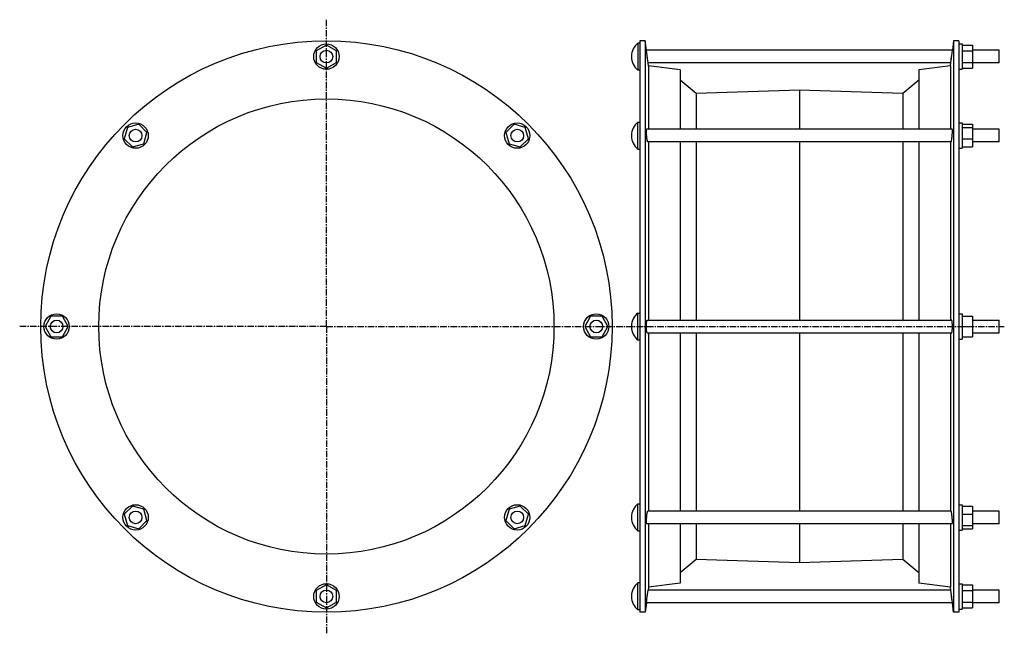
# Model space of a CAD drawing. Header units: millimetres. Extents: x -391 to 541, y -60 to 521.
import ezdxf

# ---------------------------------------------------------------- set-up
doc = ezdxf.new("R2010")
doc.units = ezdxf.units.MM
doc.header["$LTSCALE"] = 16.335
doc.linetypes.add('CENTER', pattern=[0.6, 0.375, -0.075, 0.075, -0.075])
doc.layers.get('0').update_dxf_attribs({"linetype": 'CONTINUOUS'})
doc.layers.add('AXES', color=7, linetype='CONTINUOUS')
doc.layers.add('SURFS', color=7, linetype='CONTINUOUS')

msp = doc.modelspace()

# ---------------------------------------------------------------- linework, layer by layer
at = {"color": 7, "linetype": 'Continuous'}
for p, q in [((-100.87, 496.6), (-110.5, 491.24)), ((-91.23, 491.24), (-100.87, 496.6)), ((498.01, 497.73), (501.01, 497.73)), ((501.01, 497.73), (501.01, 473.73)), ((501.01, 496.6), (511.01, 496.6)), ((511.01, 496.6), (511.01, 474.86)), ((-110.5, 491.24), (-110.5, 480.22)), ((-91.23, 480.22), (-91.23, 491.24)), ((501.01, 491.24), (511.01, 491.24)), ((-110.5, 480.22), (-100.87, 474.86)), ((-100.87, 474.86), (-91.23, 480.22)), ((501.01, 480.22), (511.01, 480.22)), ((498.01, 473.73), (501.01, 473.73)), ((501.01, 474.86), (511.01, 474.86)), ((-278.62, 421.61), (-289.22, 418.58)), ((-270.82, 413.81), (-278.62, 421.61)), ((76.88, 421.61), (69.09, 413.81)), ((87.48, 418.58), (76.88, 421.61)), ((498.01, 422.9), (501.01, 422.9)), ((501.01, 422.9), (501.01, 398.9)), ((501.01, 421.61), (511.01, 421.61)), ((511.01, 421.61), (511.01, 400.19)), ((-289.22, 418.58), (-292.24, 407.98)), ((-273.85, 403.21), (-270.82, 413.81)), ((69.09, 413.81), (72.11, 403.21)), ((90.51, 407.98), (87.48, 418.58)), ((501.01, 418.58), (511.01, 418.58)), ((-292.24, 407.98), (-284.45, 400.19)), ((-284.45, 400.19), (-273.85, 403.21)), ((72.11, 403.21), (82.71, 400.19)), ((82.71, 400.19), (90.51, 407.98)), ((501.01, 407.98), (511.01, 407.98)), ((498.01, 398.9), (501.01, 398.9)), ((501.01, 400.19), (511.01, 400.19)), ((-361.88, 239.87), (-367.24, 230.23)), ((-350.85, 239.87), (-361.88, 239.87)), ((-345.5, 230.23), (-350.85, 239.87)), ((149.12, 239.87), (143.76, 230.23)), ((160.15, 239.87), (149.12, 239.87)), ((165.5, 230.23), (160.15, 239.87)), ((498.01, 242.23), (501.01, 242.23)), ((501.01, 242.23), (501.01, 218.23)), ((501.01, 239.87), (511.01, 239.87)), ((511.01, 239.87), (511.01, 220.6)), ((511.01, 236.23), (536.01, 236.23)), ((-367.24, 230.23), (-361.88, 220.6)), ((-350.85, 220.6), (-345.5, 230.23)), ((143.76, 230.23), (149.12, 220.6)), ((160.15, 220.6), (165.5, 230.23)), ((501.01, 230.23), (511.01, 230.23)), ((511.01, 224.23), (536.01, 224.23)), ((-361.88, 220.6), (-350.85, 220.6)), ((149.12, 220.6), (160.15, 220.6)), ((498.01, 218.23), (501.01, 218.23)), ((501.01, 220.6), (511.01, 220.6)), ((-284.45, 60.28), (-292.24, 52.48)), ((-273.85, 57.25), (-284.45, 60.28)), ((-270.82, 46.65), (-273.85, 57.25)), ((72.11, 57.25), (69.09, 46.65)), ((82.71, 60.28), (72.11, 57.25)), ((90.51, 52.48), (82.71, 60.28)), ((498.01, 61.57), (501.01, 61.57)), ((501.01, 61.57), (501.01, 37.57)), ((501.01, 60.28), (511.01, 60.28)), ((511.01, 60.28), (511.01, 38.85)), ((-292.24, 52.48), (-289.22, 41.88)), ((-278.62, 38.85), (-270.82, 46.65)), ((69.09, 46.65), (76.88, 38.85)), ((87.48, 41.88), (90.51, 52.48)), ((501.01, 52.48), (511.01, 52.48)), ((-289.22, 41.88), (-278.62, 38.85)), ((76.88, 38.85), (87.48, 41.88)), ((498.01, 37.57), (501.01, 37.57)), ((501.01, 41.88), (511.01, 41.88)), ((501.01, 38.85), (511.01, 38.85)), ((-100.87, -14.4), (-110.5, -19.76)), ((-91.23, -19.76), (-100.87, -14.4)), ((498.01, -13.27), (501.01, -13.27)), ((501.01, -13.27), (501.01, -37.27)), ((501.01, -14.4), (511.01, -14.4)), ((511.01, -14.4), (511.01, -36.14)), ((-110.5, -19.76), (-110.5, -30.78)), ((-91.23, -30.78), (-91.23, -19.76)), ((501.01, -19.76), (511.01, -19.76)), ((-110.5, -30.78), (-100.87, -36.14)), ((-100.87, -36.14), (-91.23, -30.78)), ((498.01, -37.27), (501.01, -37.27)), ((501.01, -30.78), (511.01, -30.78)), ((501.01, -36.14), (511.01, -36.14))]:
    msp.add_line(p, q, dxfattribs=at)
for centre in [(-100.87, 485.73), (-281.53, 410.9), (79.8, 410.9), (-356.37, 230.23), (154.63, 230.23), (-281.53, 49.57), (79.8, 49.57), (-100.87, -25.27)]:
    msp.add_circle(centre, 12, dxfattribs=at)
at = {"layer": 'AXES', "color": 7, "linetype": 'CENTER'}
for p, q in [((-100.87, 230.23), (-100.87, 520.65)), ((-100.87, 230.23), (-391.28, 230.23)), ((-100.87, 230.23), (-100.87, -60.19)), ((-100.87, 230.23), (189.55, 230.23)), ((183.01, 230.23), (541.01, 230.23))]:
    msp.add_line(p, q, dxfattribs=at)
at = {"layer": 'AXES', "color": 7, "linetype": 'Continuous'}
for p, q in [((194.01, 498.48), (194.01, 472.98)), ((196.01, 498.48), (194.01, 498.48)), ((493.01, 500.73), (491.88, 491.73)), ((188.01, 485.99), (188.01, 485.47)), ((203.07, 484.29), (202.14, 491.73)), ((491.88, 491.73), (202.14, 491.73)), ((203.66, 479.73), (202.89, 485.73)), ((490.36, 479.73), (491.13, 485.73)), ((490.62, 481.74), (491.88, 491.73)), ((536.01, 491.73), (511.01, 491.73)), ((536.01, 479.73), (536.01, 491.73)), ((203.16, 483.59), (203.07, 484.29)), ((203.33, 482.31), (203.25, 482.93)), ((204.01, 476.93), (203.66, 479.73)), ((490.36, 479.73), (203.66, 479.73)), ((490.01, 476.93), (490.37, 479.77)), ((536.01, 479.73), (511.01, 479.73)), ((196.01, 472.98), (194.01, 472.98)), ((194.01, 398.15), (194.01, 423.65)), ((194.01, 423.65), (196.01, 423.65)), ((188.01, 411.15), (188.01, 410.64)), ((491.66, 416.9), (202.36, 416.9)), ((536.01, 416.9), (511.01, 416.9)), ((536.01, 404.9), (536.01, 416.9)), ((490.59, 404.9), (203.43, 404.9)), ((536.01, 404.9), (511.01, 404.9)), ((194.01, 398.15), (196.01, 398.15)), ((194.01, 217.48), (194.01, 242.98)), ((194.01, 242.98), (196.01, 242.98)), ((202.89, 236.23), (491.13, 236.23)), ((536.01, 224.23), (536.01, 236.23)), ((188.01, 230.49), (188.01, 229.97)), ((202.89, 224.23), (491.13, 224.23)), ((194.01, 217.48), (196.01, 217.48)), ((194.01, 36.82), (194.01, 62.32)), ((194.01, 62.32), (196.01, 62.32)), ((188.01, 49.82), (188.01, 49.31)), ((490.59, 55.57), (203.43, 55.57)), ((536.01, 55.57), (511.01, 55.57)), ((536.01, 43.57), (536.01, 55.57)), ((491.66, 43.57), (202.36, 43.57)), ((536.01, 43.57), (511.01, 43.57)), ((194.01, 36.82), (196.01, 36.82)), ((196.01, -12.52), (194.01, -12.52)), ((194.01, -38.02), (194.01, -12.52)), ((204.01, -16.47), (203.66, -19.27)), ((490.36, -19.27), (490.01, -16.47)), ((188.01, -25.01), (188.01, -25.53)), ((202.14, -31.27), (202.89, -25.27)), ((202.17, -31.1), (202.62, -27.41)), ((202.62, -27.41), (203.07, -23.83)), ((202.89, -25.27), (203.66, -19.27)), ((203.25, -22.47), (203.33, -21.85)), ((490.36, -19.27), (203.66, -19.27)), ((491.56, -28.69), (490.36, -19.27)), ((491.88, -31.27), (491.13, -25.27)), ((536.01, -19.27), (511.01, -19.27)), ((536.01, -31.27), (536.01, -19.27)), ((202.14, -31.27), (201.01, -40.27)), ((491.88, -31.27), (202.14, -31.27)), ((493.01, -40.27), (491.87, -31.23)), ((536.01, -31.27), (511.01, -31.27)), ((196.01, -38.02), (194.01, -38.02))]:
    msp.add_line(p, q, dxfattribs=at)
msp.add_lwpolyline([(202.62, 487.87), (202.15, 491.69), (201.01, 500.73)], dxfattribs=at)
for centre in [(-100.87, 485.73), (-281.53, 410.9), (79.8, 410.9), (-356.37, 230.23), (154.63, 230.23), (-281.53, 49.57), (79.8, 49.57), (-100.87, -25.27)]:
    msp.add_circle(centre, 6, dxfattribs=at)
for centre, start, end in [((204.01, 485.99), 128.67262, 180), ((204.01, 485.47), 180, 231.32738), ((204.01, 411.16), 128.67262, 180), ((204.01, 410.64), 180, 231.32738), ((204.01, 230.49), 128.67262, 180), ((204.01, 229.97), 180, 231.32738), ((204.01, 49.82), 128.67262, 180), ((204.01, 49.31), 180, 231.32738), ((204.01, -25.01), 128.67262, 180), ((204.01, -25.53), 180, 231.32738)]:
    msp.add_arc(centre, 16, start, end, dxfattribs=at)
for points, knots in [([(202.89, 406.65), (202.81, 407.12), (202.66, 408.14), (202.46, 409.75), (202.31, 411.45), (202.2, 413.11), (202.15, 414.4), (202.14, 415.31), (202.15, 415.78), (202.17, 416.11), (202.19, 416.31), (202.2, 416.48), (202.23, 416.63), (202.25, 416.73), (202.27, 416.79), (202.3, 416.85), (202.33, 416.9), (202.36, 416.9)], [0, 0, 0, 0, 0.137865, 0.298904, 0.46968, 0.635673, 0.782533, 0.844705, 0.897522, 0.920071, 0.939893, 0.956901, 0.971032, 0.982266, 0.986809, 0.990658, 1, 1, 1, 1]), ([(491.13, 406.65), (491.21, 407.12), (491.36, 408.14), (491.55, 409.75), (491.71, 411.45), (491.82, 413.11), (491.87, 414.4), (491.88, 415.31), (491.87, 415.78), (491.85, 416.11), (491.83, 416.31), (491.81, 416.48), (491.79, 416.63), (491.77, 416.73), (491.75, 416.79), (491.72, 416.85), (491.69, 416.9), (491.66, 416.9)], [0, 0, 0, 0, 0.137865, 0.298904, 0.46968, 0.635673, 0.782533, 0.844705, 0.897522, 0.920071, 0.939893, 0.956901, 0.971032, 0.982266, 0.986809, 0.990658, 1, 1, 1, 1]), ([(203.43, 404.9), (203.41, 404.9), (203.38, 404.92), (203.34, 404.96), (203.3, 405.04), (203.24, 405.17), (203.19, 405.33), (203.15, 405.48), (203.1, 405.66), (203, 406.05), (202.94, 406.4), (202.89, 406.65)], [0, 0, 0, 0, 0.033748, 0.058809, 0.090465, 0.174595, 0.286893, 0.35347, 0.426839, 0.593328, 1, 1, 1, 1]), ([(490.59, 404.9), (490.61, 404.9), (490.64, 404.92), (490.68, 404.96), (490.72, 405.04), (490.78, 405.17), (490.83, 405.33), (490.87, 405.48), (490.92, 405.66), (491.02, 406.05), (491.08, 406.4), (491.13, 406.65)], [0, 0, 0, 0, 0.033748, 0.058809, 0.090465, 0.174595, 0.286893, 0.35347, 0.426839, 0.593328, 1, 1, 1, 1]), ([(202.89, 224.23), (202.83, 224.23), (202.76, 224.31), (202.71, 224.41), (202.66, 224.52), (202.6, 224.7), (202.53, 224.95), (202.47, 225.25), (202.41, 225.6), (202.34, 226.15), (202.26, 226.93), (202.17, 228.35), (202.13, 230.23), (202.17, 232.11), (202.26, 233.53), (202.34, 234.31), (202.41, 234.86), (202.47, 235.21), (202.53, 235.51), (202.6, 235.76), (202.66, 235.94), (202.71, 236.05), (202.76, 236.15), (202.83, 236.23), (202.89, 236.23)], [0, 0, 0, 0, 0.015164, 0.021151, 0.028137, 0.045167, 0.066284, 0.091381, 0.120279, 0.152745, 0.227212, 0.312094, 0.500001, 0.687908, 0.772789, 0.847256, 0.879721, 0.90862, 0.933717, 0.954833, 0.971863, 0.978849, 0.984836, 1, 1, 1, 1]), ([(491.13, 224.23), (491.19, 224.23), (491.26, 224.31), (491.31, 224.41), (491.36, 224.52), (491.42, 224.7), (491.49, 224.95), (491.55, 225.25), (491.61, 225.6), (491.68, 226.15), (491.76, 226.93), (491.85, 228.35), (491.89, 230.23), (491.85, 232.11), (491.76, 233.53), (491.68, 234.31), (491.61, 234.86), (491.55, 235.21), (491.49, 235.51), (491.42, 235.76), (491.36, 235.94), (491.31, 236.05), (491.26, 236.15), (491.19, 236.23), (491.13, 236.23)], [0, 0, 0, 0, 0.015164, 0.021151, 0.028137, 0.045167, 0.066284, 0.091381, 0.120279, 0.152745, 0.227212, 0.312094, 0.500001, 0.687908, 0.772789, 0.847256, 0.879721, 0.90862, 0.933717, 0.954833, 0.971863, 0.978849, 0.984836, 1, 1, 1, 1]), ([(202.36, 43.57), (202.33, 43.57), (202.3, 43.61), (202.27, 43.67), (202.25, 43.73), (202.23, 43.83), (202.2, 43.98), (202.19, 44.15), (202.17, 44.36), (202.15, 44.68), (202.14, 45.16), (202.15, 46.06), (202.2, 47.35), (202.31, 49.01), (202.46, 50.72), (202.66, 52.32), (202.81, 53.34), (202.89, 53.81)], [0, 0, 0, 0, 0.009343, 0.013191, 0.017734, 0.028968, 0.0431, 0.060107, 0.079929, 0.102478, 0.155296, 0.217468, 0.364328, 0.530321, 0.701097, 0.862135, 1, 1, 1, 1]), ([(202.89, 53.81), (202.94, 54.06), (203, 54.41), (203.1, 54.8), (203.15, 54.98), (203.19, 55.14), (203.24, 55.29), (203.3, 55.42), (203.34, 55.5), (203.38, 55.54), (203.41, 55.57), (203.43, 55.57)], [0, 0, 0, 0, 0.406671, 0.57316, 0.64653, 0.713107, 0.825404, 0.909534, 0.941191, 0.966252, 1, 1, 1, 1]), ([(491.13, 53.81), (491.08, 54.06), (491.02, 54.41), (490.92, 54.8), (490.87, 54.98), (490.83, 55.14), (490.78, 55.29), (490.72, 55.42), (490.68, 55.5), (490.64, 55.54), (490.61, 55.57), (490.59, 55.57)], [0, 0, 0, 0, 0.406671, 0.57316, 0.64653, 0.713107, 0.825404, 0.909534, 0.941191, 0.966252, 1, 1, 1, 1]), ([(491.66, 43.57), (491.69, 43.57), (491.72, 43.61), (491.75, 43.67), (491.77, 43.73), (491.79, 43.83), (491.81, 43.98), (491.83, 44.15), (491.85, 44.36), (491.87, 44.68), (491.88, 45.16), (491.87, 46.06), (491.82, 47.35), (491.71, 49.01), (491.55, 50.72), (491.36, 52.32), (491.21, 53.34), (491.13, 53.81)], [0, 0, 0, 0, 0.009343, 0.013191, 0.017734, 0.028968, 0.0431, 0.060107, 0.079929, 0.102478, 0.155296, 0.217468, 0.364328, 0.530321, 0.701097, 0.862135, 1, 1, 1, 1])]:
    msp.add_open_spline(points, degree=3, knots=knots, dxfattribs=at)
at = {"layer": 'SURFS', "color": 7, "linetype": 'Continuous'}
for p, q in [((196.01, 500.73), (196.01, -40.27)), ((201.01, 500.73), (196.01, 500.73)), ((201.01, 500.73), (201.01, -40.27)), ((493.01, 500.73), (493.01, -40.27)), ((498.01, 500.73), (493.01, 500.73)), ((498.01, 500.73), (498.01, -40.27)), ((204.01, 476.93), (204.01, 416.9)), ((234.01, 473.23), (204.01, 476.93)), ((490.01, 476.93), (460.01, 473.23)), ((490.01, 476.93), (490.01, 416.9)), ((234.01, 473.23), (234.01, 416.9)), ((460.01, 473.23), (460.01, 416.9)), ((249.15, 450.83), (234.01, 463.53)), ((460.01, 463.53), (444.87, 450.83)), ((347.01, 453.83), (249.15, 450.83)), ((249.15, 450.83), (249.15, 416.9)), ((347.01, 453.83), (347.01, 416.9)), ((444.87, 450.83), (347.01, 453.83)), ((444.87, 450.83), (444.87, 416.9)), ((204.01, 404.9), (204.01, 236.23)), ((234.01, 404.9), (234.01, 236.23)), ((249.15, 404.9), (249.15, 236.23)), ((347.01, 404.9), (347.01, 236.23)), ((444.87, 404.9), (444.87, 236.23)), ((460.01, 404.9), (460.01, 236.23)), ((490.01, 404.9), (490.01, 236.23)), ((204.01, 224.23), (204.01, 55.57)), ((234.01, 224.23), (234.01, 55.57)), ((249.15, 224.23), (249.15, 55.57)), ((347.01, 224.23), (347.01, 55.57)), ((444.87, 224.23), (444.87, 55.57)), ((460.01, 224.23), (460.01, 55.57)), ((490.01, 224.23), (490.01, 55.57)), ((204.01, 43.57), (204.01, -16.47)), ((234.01, 43.57), (234.01, -12.77)), ((249.15, 43.57), (249.15, 9.63)), ((347.01, 43.57), (347.01, 6.63)), ((444.87, 43.57), (444.87, 9.63)), ((460.01, 43.57), (460.01, -12.77)), ((490.01, 43.57), (490.01, -16.47)), ((249.15, 9.63), (234.01, -3.07)), ((347.01, 6.63), (249.15, 9.63)), ((444.87, 9.63), (347.01, 6.63)), ((460.01, -3.07), (444.87, 9.63)), ((234.01, -12.77), (204.01, -16.47)), ((490.01, -16.47), (460.01, -12.77)), ((201.01, -40.27), (196.01, -40.27)), ((498.01, -40.27), (493.01, -40.27))]:
    msp.add_line(p, q, dxfattribs=at)
for radius in [270.5, 215.5]:
    msp.add_circle((-100.87, 230.23), radius, dxfattribs=at)

doc.saveas('drawing.dxf')
